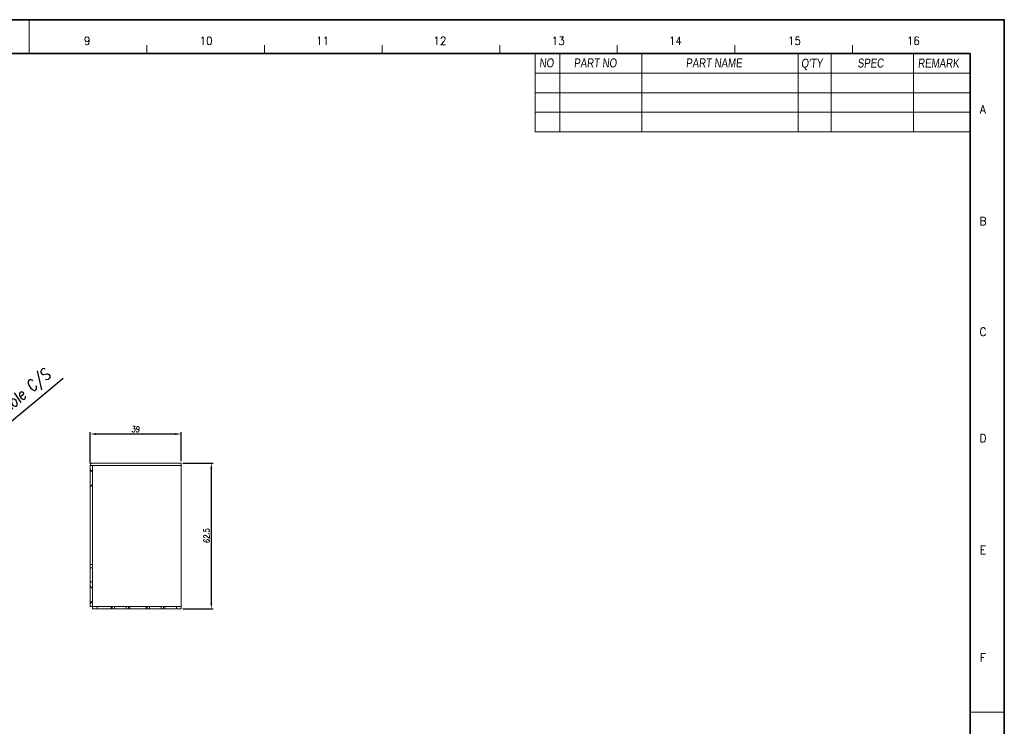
# Model space of a CAD drawing. Header units: millimetres. Extents: x 4497 to 11741, y 5958 to 12619.
# Tile 150 of 256: x 7937 to 8359, y 8135 to 8438. Entities that reach past the tile are written whole.
import ezdxf
from ezdxf.enums import TextEntityAlignment as Align

# ---------------------------------------------------------------- set-up
doc = ezdxf.new("R2010")
doc.units = ezdxf.units.MM
doc.header["$LTSCALE"] = 0.8
doc.header["$PDMODE"] = 3
doc.header["$PDSIZE"] = 0.3125
doc.linetypes.add('HIDDEN', pattern=[9.525, 6.35, -3.175])
doc.layers.get('0').update_dxf_attribs({"linetype": 'CONTINUOUS', "lineweight": 0})
doc.layers.get('Defpoints').update_dxf_attribs({"linetype": 'CONTINUOUS', "lineweight": 0})
doc.layers.add('2', color=3, linetype='CONTINUOUS', lineweight=0)
doc.layers.add('3', color=5, linetype='HIDDEN', lineweight=0)
doc.styles.get("Standard").update_dxf_attribs({"font": 'romans.shx', "width": 0.8, "oblique": 5, "bigfont": 'whgtxt.shx'})
doc.dimstyles.get("Standard").update_dxf_attribs({"dimtxt": 2.5, "dimasz": 2.5, "dimexe": 0.8, "dimexo": 0.8, "dimgap": 0.8, "dimtad": 1, "dimdsep": 46, "dimtxsty": 'Standard', "dimcen": 0, "dimclrd": 3, "dimclre": 3, "dimclrt": 3, "dimazin": 0, "dimtp": 0.001, "dimtm": 0.001, "dimtfac": 1, "dimtmove": 0, "dimatfit": 3, "dimfxl": 0, "dimtolj": 1, "dimarcsym": 0})

# ---------------------------------------------------------------- blocks, each defined once
blk = doc.blocks.new('*D125')
at = {"layer": '2', "color": 3, "lineweight": -2}
for p, q in [((7955.74, 8284.46), (7910.24, 8246.61)), ((7902.17, 8239.9), (7906.4, 8243.41)), ((7898.33, 8236.7), (7894.49, 8233.5))]:
    blk.add_line(p, q, dxfattribs=at)
at = {"layer": '2', "color": 3}
for points in [[(7909.71, 8247.25), (7910.78, 8245.97), (7906.4, 8243.41)], [(7897.8, 8237.34), (7898.86, 8236.06), (7902.17, 8239.9)]]:
    blk.add_solid(points, dxfattribs=at)
at = {"layer": 'Defpoints', "color": 0}
for p in [(7902.17, 8239.9), (7906.4, 8243.41)]:
    blk.add_point(p, dxfattribs=at)
at = {"layer": '2', "color": 3, "insert": (7931.45, 8271.3), "char_height": 5, "attachment_point": 5, "rotation": 39.7629}
blk.add_mtext('\\A1;8-∅5.5 Hole C/S', dxfattribs=at)
blk = doc.blocks.new('*D387')
at = {"layer": '2', "color": 3, "lineweight": -2}
for p, q in [((8007.11, 8248.15), (8020.1, 8248.15)), ((8019.3, 8188.15), (8019.3, 8245.65)), ((8007.11, 8185.65), (8020.1, 8185.65))]:
    blk.add_line(p, q, dxfattribs=at)
at = {"layer": '2', "color": 3}
for points in [[(8018.88, 8245.65), (8019.71, 8245.65), (8019.3, 8248.15)], [(8018.88, 8188.15), (8019.71, 8188.15), (8019.3, 8185.65)]]:
    blk.add_solid(points, dxfattribs=at)
at = {"layer": 'Defpoints', "color": 0}
for p in [(8006.31, 8248.15), (8019.3, 8248.15), (8006.31, 8185.65)]:
    blk.add_point(p, dxfattribs=at)
at = {"layer": '2', "color": 3, "insert": (8017.25, 8216.9), "char_height": 2.5, "attachment_point": 5, "rotation": 90}
blk.add_mtext('\\A1;62.5', dxfattribs=at)
blk = doc.blocks.new('*D388')
at = {"layer": '2', "color": 3, "lineweight": -2}
for p, q in [((7967.31, 8247.95), (7967.31, 8261.41)), ((8006.31, 8248.95), (8006.31, 8261.41)), ((8003.81, 8260.61), (7969.81, 8260.61))]:
    blk.add_line(p, q, dxfattribs=at)
at = {"layer": '2', "color": 3}
for points in [[(7969.81, 8261.02), (7969.81, 8260.19), (7967.31, 8260.61)], [(8003.81, 8261.02), (8003.81, 8260.19), (8006.31, 8260.61)]]:
    blk.add_solid(points, dxfattribs=at)
at = {"layer": 'Defpoints', "color": 0}
for p in [(7967.31, 8260.61), (7967.31, 8247.15), (8006.31, 8248.15)]:
    blk.add_point(p, dxfattribs=at)
at = {"layer": '2', "color": 3, "insert": (7986.81, 8262.66), "char_height": 2.5, "attachment_point": 5}
blk.add_mtext('\\A1;39', dxfattribs=at)

msp = doc.modelspace()

# ---------------------------------------------------------------- linework, layer by layer
at = {"color": 7, "linetype": 'Continuous'}
for p, q in [((7941.196, 8423.863), (7941.196, 8437.974)), ((7991.642, 8423.863), (7991.642, 8427.391)), ((8042.088, 8423.863), (8042.088, 8427.391)), ((8092.534, 8423.863), (8092.534, 8427.391)), ((8142.98, 8423.863), (8142.98, 8427.391)), ((8193.427, 8423.863), (8193.427, 8427.391)), ((8243.873, 8423.863), (8243.873, 8427.391)), ((8294.319, 8423.863), (8294.319, 8427.391)), ((8344.765, 8141.294), (8358.876, 8141.294))]:
    msp.add_line(p, q, dxfattribs=at)
at = {"color": 7, "linetype": 'Continuous', "lineweight": 35}
for p in [(7537.626, 8423.863), (8344.765, 7858.724)]:
    msp.add_line(p, (8344.765, 8423.863), dxfattribs=at)
for p, q in [((8158.15, 8423.863), (8158.15, 8390.146)), ((8168.733, 8423.863), (8168.733, 8390.146)), ((8158.15, 8390.146), (8344.765, 8390.146))]:
    msp.add_line(p, q)
at = {"color": 7}
for p, q in [((8204.01, 8423.863), (8204.01, 8390.146)), ((8271.036, 8423.863), (8271.036, 8390.146)), ((8285.147, 8423.863), (8285.147, 8390.146)), ((8320.424, 8423.863), (8320.424, 8390.146)), ((8158.15, 8415.397), (8344.765, 8415.397)), ((8158.15, 8406.93), (8344.765, 8406.93)), ((8158.15, 8398.612), (8344.765, 8398.612))]:
    msp.add_line(p, q, dxfattribs=at)
at = {"linetype": 'Continuous'}
for p, q in [((7967.314, 8186.654), (7967.314, 8247.154)), ((7967.314, 8247.154), (8006.314, 8247.154)), ((7968.314, 8248.154), (8006.314, 8248.154)), ((7968.314, 8185.654), (7968.314, 8247.154)), ((8006.314, 8185.654), (8006.314, 8248.154)), ((7967.314, 8186.654), (8006.314, 8186.654)), ((8006.314, 8185.654), (7968.314, 8185.654)), ((7970.314, 8185.654), (7970.314, 8186.654)), ((7976.814, 8185.654), (7976.814, 8186.654)), ((7977.814, 8185.654), (7977.814, 8186.654)), ((7982.814, 8186.654), (7982.814, 8185.654)), ((7983.814, 8186.654), (7983.814, 8185.654)), ((7991.814, 8185.654), (7991.814, 8186.654)), ((7992.814, 8185.654), (7992.814, 8186.654)), ((7997.814, 8186.654), (7997.814, 8185.654)), ((7998.814, 8186.654), (7998.814, 8185.654)), ((8004.314, 8185.654), (8004.314, 8186.654))]:
    msp.add_line(p, q, dxfattribs=at)
at = {"color": 7, "linetype": 'Continuous', "lineweight": 35}
msp.add_lwpolyline([(7519.432, 8438.294), (7519.432, 7844.294), (8359.432, 7844.294), (8359.432, 8438.294)], close=True, dxfattribs=at)
at = {"linetype": 'Continuous'}
msp.add_arc((7968.314, 8247.154), 1, 90, 180, dxfattribs=at)
at = {"layer": '3'}
for p, q in [((7968.314, 8244.404), (7967.314, 8245.404)), ((7968.314, 8244.654), (7967.314, 8244.654)), ((7968.314, 8238.904), (7967.314, 8237.904)), ((7967.314, 8204.585), (7968.314, 8204.585)), ((7967.314, 8203.154), (7968.314, 8203.154)), ((7968.314, 8197.154), (7967.314, 8197.154)), ((7968.314, 8194.404), (7967.314, 8195.404)), ((7968.314, 8188.904), (7967.314, 8187.904)), ((7968.314, 8188.654), (7967.314, 8188.654)), ((7976.314, 8185.654), (7976.314, 8186.654)), ((7984.314, 8185.654), (7984.314, 8186.654)), ((7991.314, 8185.654), (7991.314, 8186.654)), ((7999.314, 8185.654), (7999.314, 8186.654))]:
    msp.add_line(p, q, dxfattribs=at)

# ---------------------------------------------------------------- texts
at = {"color": 7, "linetype": 'Continuous', "width": 0.933333}
for s, height, p in [('9', 3.528, (7965.982, 8429.224)), ('10', 3.5277, (8017.021, 8429.224)), ('11', 3.5277, (8067.028, 8429.224)), ('12', 3.5277, (8117.294, 8429.224)), ('13', 3.5277, (8168.074, 8429.224)), ('14', 3.5277, (8218.34, 8429.224)), ('15', 3.5277, (8269.378, 8429.224)), ('16', 3.5277, (8320.417, 8429.224)), ('A', 3.528, (8350.237, 8399.838)), ('B', 3.528, (8350.237, 8351.892)), ('C', 3.528, (8350.237, 8304.463)), ('D', 3.528, (8350.237, 8258.837)), ('E', 3.528, (8350.237, 8210.892)), ('F', 3.528, (8350.237, 8164.751))]:
    msp.add_text(s, height=height, dxfattribs=at).set_placement(p, align=Align.MIDDLE_CENTER)
at = {"linetype": 'Continuous', "char_height": 3.86326, "attachment_point": 1}
for s, insert in [('{\\fㅁㅌㅈㅂ|b0|i0|c129|p50;NO}', (8159.976, 8421.707)), ('{\\fㅁㅌㅈㅂ|b0|i0|c129|p50;PART NO}', (8174.819, 8421.683)), ('{\\fㅁㅌㅈㅂ|b0|i0|c129|p50;PART NAME}', (8222.86, 8421.683)), ("{\\fㅁㅌㅈㅂ|b0|i0|c129|p50;Q'TY}", (8272.284, 8421.557)), ('{\\fㅁㅌㅈㅂ|b0|i0|c129|p50;SPEC}', (8296.447, 8421.641)), ('{\\fㅁㅌㅈㅂ|b0|i0|c129|p50;REMARK}', (8322.357, 8421.599))]:
    msp.add_mtext(s, dxfattribs=dict(at, insert=insert))

# ---------------------------------------------------------------- dimensions: what is measured, and where the dimension line sits
at = {"layer": '2'}
dim = msp.add_diameter_dim_2p(p1=(7902.173, 8239.895), p2=(7906.401, 8243.413), text='8-<> Hole C/S', dimstyle='Standard', override={"dimscale": 2, "dimazin": 2}, dxfattribs=at)
dim.commit()
dim.dimension.update_dxf_attribs({"geometry": '*D125', "text_midpoint": (7931.453, 8271.295)})
dim = msp.add_linear_dim(base=(7967.314, 8260.606), p1=(8006.314, 8248.154), p2=(7967.314, 8247.154), dimstyle='Standard', override={"dimazin": 2}, dxfattribs=at)
dim.commit()
dim.dimension.update_dxf_attribs({"geometry": '*D388', "text_midpoint": (7986.814, 8262.656)})
dim = msp.add_linear_dim(base=(8019.296, 8248.154), p1=(8006.314, 8185.654), p2=(8006.314, 8248.154), angle=90, dimstyle='Standard', override={"dimazin": 2}, dxfattribs=at)
dim.commit()
dim.dimension.update_dxf_attribs({"geometry": '*D387', "text_midpoint": (8017.246, 8216.904)})

doc.saveas('drawing.dxf')
